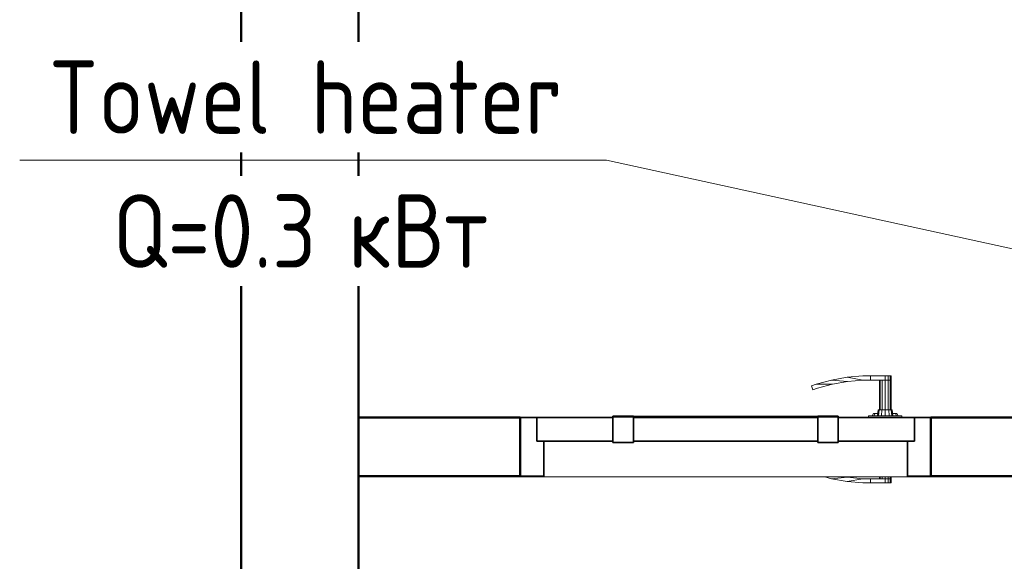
# Model space of a CAD drawing. Header units: millimetres. Extents: x 19410 to 41622, y 4748 to 42777.
# Tile 21 of 65: x 20533 to 22211, y 40931 to 41853. Entities that reach past the tile are written whole.
import ezdxf

# ---------------------------------------------------------------- set-up
doc = ezdxf.new("R2010")
doc.units = ezdxf.units.MM
for name, color, linetype, lineweight in [('A-DOOR-____-MCUT', 31, 'Continuous', 35), ('A-DOOR-____-OTLN', 31, 'Continuous', 20), ('A-GENM-____-MCUT', 13, 'Continuous', 50), ('A-GENM-____-OTLN', 13, 'Continuous', 20), ('A-WALL-____-MCUT', 113, 'Continuous', 50), ('A-WALL-____-OTLN', 113, 'Continuous', 20), ('M-EQPM-___-IDEN', 50, 'Continuous', 20)]:
    doc.layers.add(name, color=color, linetype=linetype, lineweight=lineweight)
doc.styles.add('GOST Common', font='GOST_Common.ttf', dxfattribs={"width": 0.9, "height": 125})

# ---------------------------------------------------------------- blocks, each defined once
blk = doc.blocks.new('Прямая форма - 83 new-608956-В_Этаж 02_Отопление')
at = {"layer": 'A-DOOR-____-MCUT', "color": 9}
for p, q in [((-322, 0), (-350, 0)), ((-350, 0), (-350, -100)), ((-192, 0), (-322, 0)), ((-322, 0), (-322, -40)), ((-322, -40), (-322, 0)), ((-157, 2.5), (-192, 2.5)), ((-192, 2.5), (-192, -42.5)), ((-192, -40), (-192, 0)), ((-157, -42.5), (-157, 2.5)), ((157, 0), (-157, 0)), ((-157, 0), (-157, -40)), ((192, 2.5), (157, 2.5)), ((157, 2.5), (157, -42.5)), ((157, -40), (157, 0)), ((192, -42.5), (192, 2.5)), ((322, 0), (192, 0)), ((192, 0), (192, -40)), ((322, -40), (322, 0)), ((350, 0), (322, 0)), ((322, 0), (322, -40)), ((350, -100), (350, 0)), ((-322, -40), (-192, -40)), ((-310, -40), (-322, -40)), ((-310, -100), (-310, -40)), ((-192, -42.5), (-157, -42.5)), ((-157, -40), (157, -40)), ((157, -42.5), (192, -42.5)), ((192, -40), (322, -40)), ((310, -40), (310, -100)), ((322, -40), (310, -40)), ((-350, -100), (-310, -100)), ((310, -100), (350, -100))]:
    blk.add_line(p, q, dxfattribs=at)
at = {"layer": 'A-DOOR-____-OTLN', "color": 253}
for p, q in [((180.5, 64), (206.9, 68.7)), ((233.6, 71), (206.9, 68.7)), ((206.9, 68.7), (233.9, 64)), ((247, 71), (233.6, 71)), ((247, 64), (247, 71)), ((247, 71), (272, 71)), ((247, 64), (247, 71)), ((272, 71), (277, 71)), ((272, 64), (272, 71)), ((277, 71), (280.7, 71)), ((277, 64), (277, 71)), ((280.7, 71), (282, 71)), ((280.7, 64), (280.7, 71)), ((282, 64), (282, 71)), ((146.5, 54.1), (154.6, 57.1)), ((148.8, 47.5), (146.5, 54.1)), ((156.7, 50.4), (148.8, 47.5)), ((154.6, 57.1), (180.5, 64)), ((154.6, 57.1), (182, 57.2)), ((182, 57.2), (156.7, 50.4)), ((180.5, 64), (207.8, 61.7)), ((207.8, 61.7), (182, 57.2)), ((207.8, 61.7), (233.9, 64)), ((233.9, 64), (247, 64)), ((272, 64), (247, 64)), ((262, 13), (262, 64)), ((263.3, 64), (263.3, 13)), ((267, 64), (267, 13)), ((272, 13), (272, 64)), ((277, 64), (272, 64)), ((277, 64), (272, 64)), ((277, 13), (277, 64)), ((277, 64), (280.7, 64)), ((280.7, 64), (277, 64)), ((280.7, 64), (282, 64)), ((280.7, 13), (280.7, 64)), ((282, 64), (280.7, 64)), ((282, 13), (282, 64)), ((-157, 2.5), (-153.6, 2.5)), ((-153.6, 2.5), (-150.3, 2.5)), ((-153.6, 1.1), (-153.6, 2.5)), ((-150.3, 2.5), (-147, 2.5)), ((-150.3, 1.1), (-150.3, 2.5)), ((-147, 2.5), (-143.9, 2.5)), ((-147, 1.1), (-147, 2.5)), ((-143.9, 2.5), (-140.9, 2.5)), ((-143.9, 1.1), (-143.9, 2.5)), ((-140.9, 2.5), (-138, 2.5)), ((-140.9, 1.1), (-140.9, 2.5)), ((-138, 2.5), (-135.3, 2.5)), ((-138, 1.1), (-138, 2.5)), ((-135.3, 2.5), (-132.7, 2.5)), ((-135.3, 1.1), (-135.3, 2.5)), ((-132.7, 2.5), (-130.3, 2.5)), ((-132.7, 1.1), (-132.7, 2.5)), ((-130.3, 2.5), (-127.9, 2.5)), ((-130.3, 1.1), (-130.3, 2.5)), ((-127.9, 2.5), (-125.8, 2.5)), ((-127.9, 1.1), (-127.9, 2.5)), ((-125.8, 2.5), (-123.8, 2.5)), ((-125.8, 1.1), (-125.8, 2.5)), ((-123.8, 2.5), (-122, 2.5)), ((-123.8, 1.1), (-123.8, 2.5)), ((-122, 2.5), (0, 2.5)), ((-122, 1.1), (-122, 2.5)), ((0, 2.5), (122, 2.5)), ((122, 2.5), (123.8, 2.5)), ((122, 1.1), (122, 2.5)), ((123.8, 2.5), (125.8, 2.5)), ((123.8, 1.1), (123.8, 2.5)), ((125.8, 2.5), (127.9, 2.5)), ((125.8, 1.1), (125.8, 2.5)), ((127.9, 2.5), (130.3, 2.5)), ((127.9, 1.1), (127.9, 2.5)), ((130.3, 2.5), (132.7, 2.5)), ((130.3, 1.1), (130.3, 2.5)), ((132.7, 2.5), (135.3, 2.5)), ((132.7, 1.1), (132.7, 2.5)), ((135.3, 2.5), (138, 2.5)), ((135.3, 1.1), (135.3, 2.5)), ((138, 2.5), (140.9, 2.5)), ((138, 1.1), (138, 2.5)), ((140.9, 2.5), (143.9, 2.5)), ((140.9, 1.1), (140.9, 2.5)), ((143.9, 2.5), (147, 2.5)), ((143.9, 1.1), (143.9, 2.5)), ((147, 2.5), (150.3, 2.5)), ((147, 1.1), (147, 2.5)), ((150.3, 2.5), (153.6, 2.5)), ((150.3, 1.1), (150.3, 2.5)), ((153.6, 2.5), (157, 2.5)), ((153.6, 1.1), (153.6, 2.5)), ((300.5, 3), (243.5, 3)), ((243.5, 3), (243.5, 1.1)), ((250, 3), (252, 7)), ((254.7, 7), (252, 7)), ((252.9, 3), (254.7, 7)), ((254.7, 7), (259.4, 7)), ((259, 3), (260, 13)), ((261.6, 13), (260, 13)), ((260.7, 3), (261.6, 13)), ((261.6, 13), (266, 13)), ((266, 13), (265.5, 3)), ((266, 13), (272, 13)), ((272, 13), (278, 13)), ((272, 13), (272, 3)), ((278, 13), (282.4, 13)), ((278, 13), (278.5, 3)), ((282.4, 13), (284, 13)), ((282.4, 13), (283.3, 3)), ((284, 13), (285, 3)), ((284.6, 7), (289.3, 7)), ((289.3, 7), (292, 7)), ((289.3, 7), (291.1, 3)), ((292, 7), (294, 3)), ((300.5, 1.1), (300.5, 3)), ((180.5, -104), (169.3, -101)), ((207.8, -101.7), (180.5, -104)), ((180.5, -104), (206.9, -108.7)), ((203.7, -101), (207.8, -101.7)), ((233.9, -104), (206.9, -108.7)), ((206.9, -108.7), (233.6, -111)), ((207.8, -101.7), (233.9, -104)), ((233.6, -111), (247, -111)), ((247, -104), (233.9, -104)), ((247, -104), (272, -104)), ((247, -111), (247, -104)), ((247, -111), (247, -104)), ((272, -111), (247, -111)), ((262, -104), (262, -101)), ((263.3, -101), (263.3, -104)), ((267, -101), (267, -104)), ((272, -104), (272, -101)), ((272, -104), (277, -104)), ((272, -111), (272, -104)), ((277, -104), (272, -104)), ((277, -111), (272, -111)), ((277, -104), (277, -101)), ((277, -104), (280.7, -104)), ((277, -111), (277, -104)), ((280.7, -104), (277, -104)), ((280.7, -111), (277, -111)), ((280.7, -104), (280.7, -101)), ((280.7, -104), (282, -104)), ((280.7, -111), (280.7, -104)), ((282, -104), (280.7, -104)), ((282, -111), (280.7, -111)), ((282, -104), (282, -101)), ((282, -111), (282, -104))]:
    blk.add_line(p, q, dxfattribs=at)
blk = doc.blocks.new('Прямая форма - DOO - 010-609562-В_Этаж 02_Отопление')
blk.add_blockref('Прямая форма - 83 new-608956-В_Этаж 02_Отопление', (350, 0))
blk = doc.blocks.new('Прямая форма - 83 new-609584-В_Этаж 02_Отопление')
at = {"layer": 'A-WALL-____-MCUT', "color": 53}
for p, q in [((475.8, 0), (200, 0)), ((200, 0), (200, -100)), ((475.8, -100), (475.8, 0)), ((2703, 0), (1175.8, 0)), ((1175.8, 0), (1175.8, -100)), ((200, -100), (475.8, -100)), ((1175.8, -100), (3500, -100))]:
    blk.add_line(p, q, dxfattribs=at)
blk = doc.blocks.new('Прямая форма - SW - 005-609585-В_Этаж 02_Отопление')
blk.add_blockref('Прямая форма - 83 new-609584-В_Этаж 02_Отопление', (0, 0))
blk = doc.blocks.new('Family - DOO - 010-609587-В_Этаж 02_Отопление')
at = {"layer": 'A-GENM-____-MCUT', "lineweight": 9}
for p, q in [((350, 1), (-350, 1)), ((-350, 1), (-350, -101)), ((350, -101), (350, 1)), ((-350, -101), (350, -101))]:
    blk.add_line(p, q, dxfattribs=at)
blk = doc.blocks.new('Прямая форма - 83 new-610258-В_Этаж 02_Отопление')
at = {"layer": 'A-WALL-____-MCUT', "color": 53}
for p, q in [((7000, 0), (4620, 0)), ((4620, -200), (7000, -200))]:
    blk.add_line(p, q, dxfattribs=at)
blk = doc.blocks.new('Прямая форма - SW - 008-610259-В_Этаж 02_Отопление')
blk.add_blockref('Прямая форма - 83 new-610258-В_Этаж 02_Отопление', (0, 0))
blk = doc.blocks.new('83 new_ifc_RVT-1-В_Этаж 02_Отопление')
at = {"layer": 'A-DOOR-____-OTLN', "color": 253, "lineweight": 20}
blk.add_blockref('Прямая форма - DOO - 010-609562-В_Этаж 02_Отопление', (21386.1, 41175.8), dxfattribs=at)
at = {"layer": 'A-GENM-____-OTLN', "color": 253, "lineweight": 20}
blk.add_blockref('Family - DOO - 010-609587-В_Этаж 02_Отопление', (21736.1, 41175.8), dxfattribs=at)
at = {"layer": 'A-WALL-____-OTLN', "color": 253, "lineweight": 20, "rotation": 90}
blk.add_blockref('Прямая форма - SW - 008-610259-В_Этаж 02_Отопление', (20910.3, 35475.8), dxfattribs=at)
at = {"layer": 'A-WALL-____-OTLN', "color": 253, "lineweight": 20}
blk.add_blockref('Прямая форма - SW - 005-609585-В_Этаж 02_Отопление', (20910.3, 41175.8), dxfattribs=at)
blk = doc.blocks.new('ADSK_M_Оборудование_Отопительный прибор - ADSK_Марка _ ADSK_Тепловая мощность_20-1650517-В_Этаж 02_Отопление')
at = {"layer": 'M-EQPM-___-IDEN'}
blk.add_line((-10, 0), (10, 0), dxfattribs=at)

msp = doc.modelspace()

# ---------------------------------------------------------------- linework, layer by layer
at = {"layer": 'M-EQPM-___-IDEN'}
msp.add_line((22822.9, 41332.2), (21533, 41614.4), dxfattribs=at)

# ---------------------------------------------------------------- block references
at = {"lineweight": 9}
msp.add_blockref('83 new_ifc_RVT-1-В_Этаж 02_Отопление', (0, 0), dxfattribs=at)
at = {"layer": 'M-EQPM-___-IDEN', "xscale": 49.99999999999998, "yscale": 49.99999999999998, "zscale": 49.99999999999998}
msp.add_blockref('ADSK_M_Оборудование_Отопительный прибор - ADSK_Марка _ ADSK_Тепловая мощность_20-1650517-В_Этаж 02_Отопление', (21033, 41614.4), dxfattribs=at)

# ---------------------------------------------------------------- next in the draw order: texts
at = {"layer": 'M-EQPM-___-IDEN', "lineweight": 9, "char_height": 125, "attachment_point": 1, "style": 'GOST Common', "bg_fill": 3, "box_fill_scale": 1.25, "bg_fill_color": 256, "bg_fill_true_color": 13158600, "bg_fill_transparency": 0}
for s, insert, width in [('Towel heater', (20582.6, 41784), 1082.278), ('Q=0.3 ', (20691.3, 41556.1), 487.025)]:
    msp.add_mtext(s, dxfattribs=dict(at, insert=insert, width=width))

# ---------------------------------------------------------------- next in the draw order: texts
at = {"layer": 'M-EQPM-___-IDEN', "lineweight": 9, "insert": (21093.1, 41556.1), "char_height": 125, "width": 331.899, "attachment_point": 1, "style": 'GOST Common', "bg_fill": 3, "box_fill_scale": 1.25, "bg_fill_color": 256, "bg_fill_true_color": 13158600, "bg_fill_transparency": 0}
msp.add_mtext('кВт', dxfattribs=at)

doc.saveas('drawing.dxf')
